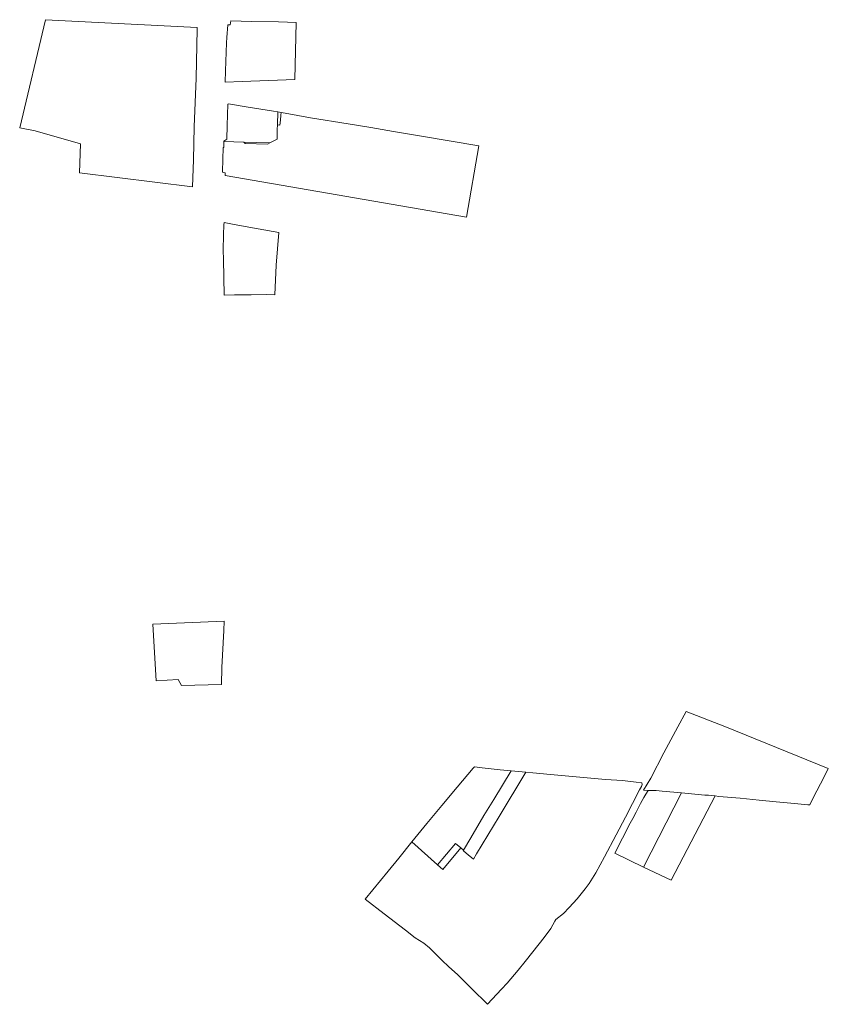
# Model space of a CAD drawing. Header units: metres. Extents: x 167256 to 167857, y 462355 to 463087.
import ezdxf
from ezdxf.lldxf.tags import DXFTag

# ---------------------------------------------------------------- set-up
doc = ezdxf.new("R2010")
doc.units = ezdxf.units.M
doc.header["$LTSCALE"] = 0.2
doc.layers.add('B-WE-KG-GRENS_KADASTRAAL-G', color=150, linetype='KG-KADASTRAAL', lineweight=18, true_color=0x007fff)
tags = doc.linetypes.add('KG-KADASTRAAL', pattern='A,5.5,-2,["K",Standard,S=1.8,R=0,X=0,Y=-0.9],-2,5.5,-2,[5,NLCS.SHX,S=0.75,R=0,X=0,Y=0],-2', length=19).pattern_tags.tags
tags[6] = DXFTag(74, 10)

msp = doc.modelspace()

# ---------------------------------------------------------------- linework, layer by layer
at = {"layer": 'B-WE-KG-GRENS_KADASTRAAL-G', "flags": 128}
for points in [[(167385.233, 463007.767), (167386.87, 463043.862), (167387.508, 463080.179), (167387.594, 463081.601), (167274.821, 463087.327), (167255.553, 463006.987), (167267.15, 463004.695), (167300.732, 462994.999), (167299.98, 462973.52), (167384.089, 462963.006), (167384.7, 462983.15)], [(167412.201, 463083.398), (167410.283, 463083.45), (167409.667, 463074.133), (167409.383, 463070.05), (167408.733, 463049.25), (167408.444, 463040.882), (167421.111, 463041.39), (167453.709, 463042.696), (167460.217, 463042.957), (167461.258, 463085.324), (167454.76, 463085.475), (167447.976, 463085.633), (167427.887, 463086.098), (167412.479, 463086.462)], [(167414.796, 462996.543), (167422.246, 462996.31), (167441.627, 462995.704), (167446.955, 462998.491), (167447.125, 463005.593), (167447.209, 463009.105), (167447.439, 463018.711), (167444.356, 463019.253), (167423.983, 463022.517), (167410.9, 463024.75), (167410.45, 463024.55), (167410.448, 463024.5), (167409.783, 463008.733), (167409.65, 462998.55), (167407.358, 462997.073), (167407.364, 462996.775)], [(167449.93, 463018.273), (167449.769, 463016.339), (167449.463, 463012.658), (167449.07, 463008.808), (167447.209, 463009.105), (167447.125, 463005.593), (167446.955, 462998.491), (167441.627, 462995.704), (167439.848, 462994.774), (167423.287, 462995.272), (167422.246, 462996.31), (167414.796, 462996.543), (167407.364, 462996.775), (167407.453, 462992.401), (167407.1, 462992.367), (167406.883, 462992.3), (167406.383, 462974.45), (167406.369, 462973.953), (167408.457, 462973.555), (167408.4, 462971.343), (167587.955, 462940.46), (167597.069, 462993.619), (167552.833, 463001.033), (167533.617, 463004.067), (167516.633, 463007.117), (167499.733, 463009.817), (167471.883, 463014.417), (167453.095, 463017.717)], [(167447.209, 463009.105), (167449.07, 463008.808), (167449.463, 463012.658), (167449.769, 463016.339), (167449.93, 463018.273), (167447.439, 463018.711)], [(167448.364, 462928.964), (167432.95, 462931.8), (167415.05, 462935.117), (167407.564, 462936.458), (167407.433, 462934.85), (167407.083, 462927.367), (167406.95, 462916.033), (167407.217, 462908.95), (167407.625, 462882.358), (167415.25, 462882.683), (167427.617, 462882.75), (167439.067, 462883.067), (167445.191, 462882.751), (167446.417, 462904.717)], [(167407.56, 462640.15), (167354.567, 462637.79), (167356.94, 462595.677), (167373.467, 462596.594), (167375.845, 462592.196), (167405.724, 462592.853), (167405.84, 462605.61), (167407.4, 462633.017)], [(167719.556, 462514.35), (167723.069, 462514.028), (167726.367, 462514.067), (167728.883, 462514.067), (167733.5, 462513.667), (167747.799, 462512.405), (167765.133, 462510.783), (167767.8, 462510.567), (167772.852, 462510.068), (167775.567, 462509.8), (167791.267, 462508.317), (167805.4, 462506.933), (167818.05, 462505.783), (167831.883, 462504.567), (167841.667, 462503.567), (167843.177, 462503.413), (167845.917, 462509.117), (167853.5, 462523.783), (167856.944, 462530.429), (167780.022, 462561.694), (167751.173, 462572.799), (167745.017, 462561.417), (167734.667, 462542.05), (167724.867, 462523.233)], [(167585.355, 462469.356), (167585.646, 462469.844), (167583.523, 462471.474), (167570.167, 462455.343), (167566.19, 462458.897), (167547.268, 462475.849), (167537.417, 462463.733), (167529.5, 462454.217), (167512.482, 462433.362), (167526.608, 462422.501), (167542.39, 462410.353), (167549.65, 462404.683), (167556.15, 462400.583), (167560.433, 462397.117), (167569.783, 462387.833), (167574.555, 462383.307), (167581.317, 462377.1), (167591.867, 462366.55), (167603.57, 462355.146), (167613.85, 462366.367), (167618.033, 462370.933), (167626.383, 462380.633), (167631.433, 462387.067), (167641.95, 462400.15), (167645.683, 462404.867), (167650.483, 462411.5), (167653.617, 462416.875), (167654.399, 462418.164), (167659.993, 462422.612), (167664.217, 462427.183), (167670.2, 462433.583), (167673.2, 462437.3), (167676.233, 462441.1), (167679.017, 462444.9), (167681.617, 462448.917), (167683.983, 462452.967), (167690.583, 462464.833), (167699.233, 462481.25), (167706.05, 462494.217), (167716.596, 462514.62), (167717.9, 462517.15), (167718.383, 462518.5), (167718.203, 462519.908), (167713.95, 462520.367), (167703.767, 462521.467), (167691.3, 462522.383), (167650.217, 462525.933), (167637.167, 462527.383), (167632.011, 462527.82), (167612.029, 462494.738), (167595.22, 462466.938), (167592.94, 462463.182), (167589.204, 462466.228), (167585.765, 462469.023)], [(167591.133, 462479.05), (167600.783, 462495.467), (167608.083, 462507.367), (167621.182, 462528.739), (167613, 462529.467), (167599.4, 462531.083), (167593.765, 462531.788), (167592.9, 462530.833), (167580.967, 462516.583), (167569.483, 462502.967), (167558.417, 462489.533), (167547.268, 462475.849), (167566.19, 462458.897), (167579.642, 462474.648), (167583.523, 462471.474), (167585.646, 462469.844)], [(167585.355, 462469.356), (167585.765, 462469.023), (167589.204, 462466.228), (167592.94, 462463.182), (167595.22, 462466.938), (167612.029, 462494.738), (167632.011, 462527.82), (167621.182, 462528.739), (167608.083, 462507.367), (167600.783, 462495.467), (167591.133, 462479.05), (167585.646, 462469.844)], [(167719.614, 462457.206), (167747.799, 462512.405), (167733.5, 462513.667), (167728.883, 462514.067), (167726.367, 462514.067), (167723.069, 462514.028), (167721.128, 462511.453), (167719.85, 462508.9), (167717.267, 462504.4), (167714.083, 462498.05), (167711.517, 462493.35), (167709.667, 462489.85), (167698.152, 462467.469)], [(167719.614, 462457.206), (167740.154, 462447.383), (167772.852, 462510.068), (167767.8, 462510.567), (167765.133, 462510.783), (167747.799, 462512.405)], [(167583.523, 462471.474), (167579.642, 462474.648), (167566.19, 462458.897), (167570.167, 462455.343)]]:
    msp.add_lwpolyline(points, close=True, dxfattribs=at)

doc.saveas('drawing.dxf')
